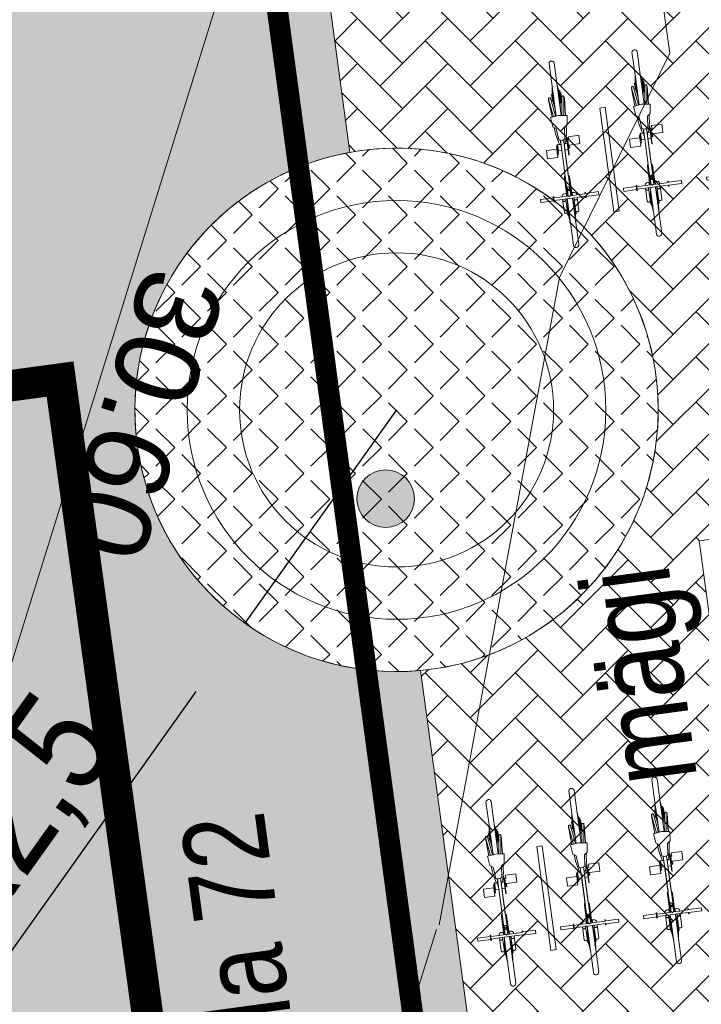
# Model space of a CAD drawing. Header units: metres. Extents: x 737835 to 905050, y 6570742 to 6590316.
# Tile 11 of 64: x 737980.5 to 737987.01, y 6590000.17 to 6590009.57. Entities that reach past the tile are written whole.
import ezdxf

# ---------------------------------------------------------------- set-up
doc = ezdxf.new("R2010")
doc.units = ezdxf.units.M
doc.header["$LTSCALE"] = 0.5
doc.linetypes.add('CENTER', pattern=[2, 1.25, -0.25, 0.25, -0.25])
doc.linetypes.add('DASHED2', pattern=[0.375, 0.25, -0.125])
for name, color, linetype, lineweight in [('00_salto_tingmärgid', 7, 'Continuous', 0), ('AS_kõrgused künkad', 5, 'Continuous', 0), ('AS_metall-leht ääris 0cm', 164, 'Continuous', 15), ('AS_mõõdud', 7, 'Continuous', 0), ('AS_sillutiskivi PK', 253, 'Continuous', 5), ('AS_teed', 7, 'Continuous', 13), ('AS_tekst', 7, 'Continuous', 0), ('AS_tänavavalgustid', 222, 'Continuous', 13), ('TM-vertikaal', 5, 'Continuous', 35), ('TM-vertikaal-181548', 5, 'Continuous', 35)]:
    doc.layers.add(name, color=color, linetype=linetype, lineweight=lineweight)
doc.layers.add('0_PJ_Hoonestusala', color=7, linetype='CENTER')
doc.layers.add('AS_jalgrattad', color=252, linetype='Continuous')
doc.layers.add('AS_telliskatend PK', color=7, linetype='Continuous', lineweight=5, true_color=0xe79440)
doc.styles.add('GENERATED_STYLE_1', font='ARIALN.TTF')
doc.styles.add('Style-Arial Narrow', font='ARIALN.TTF')
doc.styles.add('TM_TXT', font='swissl.ttf')
doc.dimstyles.new('ISO-25', dxfattribs={"dimtxt": 2.5, "dimasz": 2.5, "dimexe": 1.25, "dimexo": 0.625, "dimtad": 1, "dimdec": 1, "dimtxsty": 'Standard', "dimcen": 2.5, "dimadec": 0, "dimazin": 0, "dimtfac": 1, "dimtdec": 1, "dimtmove": 0, "dimatfit": 3, "dimfxl": 1, "dimarcsym": 0})

# ---------------------------------------------------------------- blocks, each defined once
blk = doc.blocks.new('jalgratas')
at = {"layer": 'AS_jalgrattad', "linetype": 'Continuous', "lineweight": 20, "ltscale": 100}
for p, q in [((737964.4956, 6590012.2614), (737964.545, 6590012.2681)), ((737964.5091, 6590012.2582), (737964.5328, 6590012.2614)), ((737964.528, 6590012.1186), (737964.5198, 6590012.1789)), ((737964.5623, 6590012.0434), (737964.5435, 6590012.1821)), ((737964.5475, 6590012.1524), (737964.7044, 6590012.1736)), ((737964.5496, 6590012.1375), (737964.7825, 6590012.169)), ((737964.5521, 6590012.1833), (737964.5546, 6590012.1834)), ((737964.5546, 6590012.1834), (737964.5571, 6590012.183)), ((737964.5571, 6590012.183), (737964.5595, 6590012.1822)), ((737964.5595, 6590012.1822), (737964.5618, 6590012.181)), ((737964.5618, 6590012.181), (737964.5638, 6590012.1794)), ((737964.5638, 6590012.1794), (737964.5655, 6590012.1775)), ((737964.5655, 6590012.1775), (737964.5669, 6590012.1753)), ((737964.5669, 6590012.1753), (737964.5679, 6590012.1729)), ((737964.5679, 6590012.1729), (737964.5684, 6590012.1703)), ((737964.5686, 6590012.1677), (737964.5683, 6590012.1651)), ((737964.5684, 6590012.1703), (737964.5686, 6590012.1677)), ((737964.6503, 6590012.1633), (737964.69, 6590012.1686)), ((737964.6742, 6590012.1697), (737964.6723, 6590012.1693)), ((737964.6876, 6590012.1663), (737964.6885, 6590012.1664)), ((737964.6876, 6590012.1663), (737964.6877, 6590012.1655)), ((737964.6885, 6590012.1664), (737964.7751, 6590012.168)), ((737964.7044, 6590012.1736), (737964.69, 6590012.1686)), ((737964.69, 6590012.1686), (737964.6903, 6590012.1664)), ((737964.6902, 6590012.1666), (737964.6923, 6590012.1669)), ((737964.6923, 6590012.1669), (737964.6921, 6590012.1665)), ((737964.6923, 6590012.1669), (737964.6929, 6590012.1668)), ((737964.6928, 6590012.167), (737964.6931, 6590012.167)), ((737964.6929, 6590012.1665), (737964.6928, 6590012.167)), ((737964.6931, 6590012.167), (737964.7825, 6590012.169)), ((737964.6931, 6590012.167), (737964.6931, 6590012.1665)), ((737964.6932, 6590012.167), (737964.6959, 6590012.1674)), ((737964.6945, 6590012.1671), (737964.6945, 6590012.1672)), ((737964.6959, 6590012.1674), (737964.7246, 6590012.1677)), ((737964.6959, 6590012.1674), (737964.6959, 6590012.1671)), ((737963.7602, 6590012.0863), (737963.7611, 6590012.0057)), ((737963.8746, 6590012.0614), (737963.8508, 6590012.0884)), ((737964.4592, 6590012.1152), (737963.9919, 6590012.052)), ((737964.4633, 6590012.0855), (737963.9959, 6590012.0223)), ((737964.0241, 6590012.0917), (737964.117, 6590012.1042)), ((737964.0245, 6590012.0887), (737964.0241, 6590012.0917)), ((737964.0245, 6590012.0887), (737964.0899, 6590012.0976)), ((737964.146, 6590012.1183), (737964.0394, 6590012.1038)), ((737964.0899, 6590012.0976), (737964.0895, 6590012.1005)), ((737964.097, 6590012.1116), (737964.0983, 6590012.1017)), ((737964.4426, 6590012.102), (737964.4424, 6590012.0999)), ((737964.4424, 6590012.0999), (737964.4425, 6590012.0978)), ((737964.4425, 6590012.0978), (737964.4429, 6590012.0958)), ((737964.4432, 6590012.104), (737964.4426, 6590012.102)), ((737964.4429, 6590012.0958), (737964.4437, 6590012.0938)), ((737964.4441, 6590012.1058), (737964.4432, 6590012.104)), ((737964.4437, 6590012.0938), (737964.4448, 6590012.0921)), ((737964.4454, 6590012.1075), (737964.4441, 6590012.1058)), ((737964.4448, 6590012.0921), (737964.4462, 6590012.0905)), ((737964.4468, 6590012.1089), (737964.4454, 6590012.1075)), ((737964.4462, 6590012.0905), (737964.4478, 6590012.0893)), ((737964.4485, 6590012.11), (737964.4468, 6590012.1089)), ((737964.4478, 6590012.0893), (737964.4496, 6590012.0883)), ((737964.4504, 6590012.1108), (737964.4485, 6590012.11)), ((737964.4496, 6590012.0883), (737964.4516, 6590012.0877)), ((737964.4524, 6590012.1113), (737964.4504, 6590012.1108)), ((737964.4516, 6590012.0877), (737964.4536, 6590012.0874)), ((737964.5276, 6590012.1214), (737964.4524, 6590012.1113)), ((737964.4544, 6590012.1113), (737964.4524, 6590012.1113)), ((737964.4536, 6590012.0874), (737964.4556, 6590012.0875)), ((737964.4564, 6590012.1111), (737964.4544, 6590012.1113)), ((737964.5308, 6590012.0976), (737964.4556, 6590012.0875)), ((737964.4556, 6590012.0875), (737964.4576, 6590012.0879)), ((737964.4583, 6590012.1104), (737964.4564, 6590012.1111)), ((737964.4585, 6590012.1143), (737964.4574, 6590012.1119)), ((737964.4576, 6590012.0879), (737964.4594, 6590012.0887)), ((737964.4583, 6590012.1121), (737964.4595, 6590012.112)), ((737964.4601, 6590012.1095), (737964.4583, 6590012.1104)), ((737964.4608, 6590012.1173), (737964.4585, 6590012.1143)), ((737964.4594, 6590012.0887), (737964.4611, 6590012.0898)), ((737964.4595, 6590012.112), (737964.4608, 6590012.1117)), ((737964.4617, 6590012.1082), (737964.4601, 6590012.1095)), ((737964.4606, 6590012.0882), (737964.4623, 6590012.0862)), ((737964.4635, 6590012.1199), (737964.4608, 6590012.1173)), ((737964.4608, 6590012.1117), (737964.462, 6590012.1109)), ((737964.4611, 6590012.0898), (737964.4626, 6590012.0913)), ((737964.4627, 6590012.0886), (737964.4615, 6590012.0883)), ((737964.4631, 6590012.1067), (737964.4617, 6590012.1082)), ((737964.462, 6590012.1109), (737964.4632, 6590012.1099)), ((737964.4623, 6590012.0862), (737964.4653, 6590012.0839)), ((737964.4626, 6590012.0913), (737964.4638, 6590012.0929)), ((737964.4638, 6590012.0893), (737964.4627, 6590012.0886)), ((737964.4642, 6590012.1049), (737964.4631, 6590012.1067)), ((737964.4632, 6590012.1099), (737964.4643, 6590012.1085)), ((737964.4666, 6590012.1219), (737964.4635, 6590012.1199)), ((737964.4638, 6590012.0929), (737964.4647, 6590012.0948)), ((737964.4648, 6590012.0903), (737964.4638, 6590012.0893)), ((737964.465, 6590012.103), (737964.4642, 6590012.1049)), ((737964.4643, 6590012.1085), (737964.4652, 6590012.1069)), ((737964.4647, 6590012.0948), (737964.4653, 6590012.0968)), ((737964.4657, 6590012.0917), (737964.4648, 6590012.0903)), ((737964.4655, 6590012.1009), (737964.465, 6590012.103)), ((737964.4652, 6590012.1069), (737964.466, 6590012.1051)), ((737964.4653, 6590012.0968), (737964.4656, 6590012.0988)), ((737964.4653, 6590012.0839), (737964.4686, 6590012.0821)), ((737964.4656, 6590012.0988), (737964.4655, 6590012.1009)), ((737964.4663, 6590012.0933), (737964.4657, 6590012.0917)), ((737964.466, 6590012.1051), (737964.4666, 6590012.1032)), ((737964.4668, 6590012.095), (737964.4663, 6590012.0933)), ((737964.47, 6590012.1234), (737964.4666, 6590012.1219)), ((737964.4666, 6590012.1032), (737964.467, 6590012.1011)), ((737964.4671, 6590012.097), (737964.4668, 6590012.095)), ((737964.467, 6590012.1011), (737964.4671, 6590012.099)), ((737964.4671, 6590012.099), (737964.4671, 6590012.097)), ((737964.4686, 6590012.0821), (737964.4721, 6590012.081)), ((737964.4736, 6590012.1242), (737964.47, 6590012.1234)), ((737964.4721, 6590012.081), (737964.4758, 6590012.0805)), ((737964.4773, 6590012.1244), (737964.4736, 6590012.1242)), ((737964.4744, 6590012.1243), (737964.4736, 6590012.1242)), ((737964.4781, 6590012.1245), (737964.4744, 6590012.1243)), ((737964.4758, 6590012.0805), (737964.4795, 6590012.0806)), ((737964.4773, 6590012.1067), (737964.4772, 6590012.1046)), ((737964.4772, 6590012.1046), (737964.4774, 6590012.1025)), ((737964.481, 6590012.1239), (737964.4773, 6590012.1244)), ((737964.4775, 6590012.1086), (737964.4773, 6590012.1067)), ((737964.4774, 6590012.1025), (737964.4778, 6590012.1005)), ((737964.478, 6590012.1104), (737964.4775, 6590012.1086)), ((737964.4778, 6590012.1005), (737964.4784, 6590012.0985)), ((737964.4786, 6590012.112), (737964.478, 6590012.1104)), ((737964.4818, 6590012.124), (737964.4781, 6590012.1245)), ((737964.4784, 6590012.0985), (737964.4791, 6590012.0967)), ((737964.4794, 6590012.1133), (737964.4786, 6590012.112)), ((737964.4791, 6590012.0967), (737964.48, 6590012.0951)), ((737964.4804, 6590012.1143), (737964.4794, 6590012.1133)), ((737964.4795, 6590012.0806), (737964.4831, 6590012.0814)), ((737964.4803, 6590012.0807), (737964.4795, 6590012.0806)), ((737964.48, 6590012.0951), (737964.4811, 6590012.0938)), ((737964.4803, 6590012.0807), (737964.4839, 6590012.0815)), ((737964.4815, 6590012.115), (737964.4804, 6590012.1143)), ((737964.4845, 6590012.1227), (737964.481, 6590012.1239)), ((737964.4811, 6590012.0938), (737964.4822, 6590012.0927)), ((737964.4826, 6590012.1153), (737964.4815, 6590012.115)), ((737964.4853, 6590012.1228), (737964.4818, 6590012.124)), ((737964.4822, 6590012.0927), (737964.4834, 6590012.092)), ((737964.4831, 6590012.0814), (737964.4865, 6590012.0829)), ((737964.4834, 6590012.092), (737964.4846, 6590012.0916)), ((737964.4839, 6590012.0815), (737964.4873, 6590012.083)), ((737964.4878, 6590012.1209), (737964.4845, 6590012.1227)), ((737964.4846, 6590012.0916), (737964.4858, 6590012.0916)), ((737964.4886, 6590012.1211), (737964.4853, 6590012.1228)), ((737964.4865, 6590012.0829), (737964.4896, 6590012.085)), ((737964.5057, 6590012.1245), (737964.4869, 6590012.122)), ((737964.4873, 6590012.083), (737964.4904, 6590012.0851)), ((737964.4908, 6590012.1186), (737964.4878, 6590012.1209)), ((737964.4916, 6590012.1187), (737964.4886, 6590012.1211)), ((737964.4896, 6590012.085), (737964.4923, 6590012.0875)), ((737964.4904, 6590012.0851), (737964.4931, 6590012.0877)), ((737964.4925, 6590012.1167), (737964.4908, 6590012.1186)), ((737964.4933, 6590012.1168), (737964.4916, 6590012.1187)), ((737964.5105, 6590012.0888), (737964.4917, 6590012.0863)), ((737964.4923, 6590012.0875), (737964.4946, 6590012.0906)), ((737964.4931, 6590012.0877), (737964.4953, 6590012.0907)), ((737964.495, 6590012.1241), (737964.4937, 6590012.1229)), ((737964.4946, 6590012.0906), (737964.4957, 6590012.0929)), ((737964.4981, 6590012.1262), (737964.495, 6590012.1241)), ((737964.4953, 6590012.0907), (737964.4965, 6590012.093)), ((737964.4977, 6590012.1356), (737964.5252, 6590012.1393)), ((737964.499, 6590012.1266), (737964.4977, 6590012.1356)), ((737964.5015, 6590012.1277), (737964.4981, 6590012.1262)), ((737964.4985, 6590012.0872), (737964.5001, 6590012.0864)), ((737964.5001, 6590012.0864), (737964.5037, 6590012.0852)), ((737964.5052, 6590012.1285), (737964.5015, 6590012.1277)), ((737964.5037, 6590012.0852), (737964.5073, 6590012.0847)), ((737964.5058, 6590012.0761), (737964.5046, 6590012.0851)), ((737964.5089, 6590012.1286), (737964.5052, 6590012.1285)), ((737964.5059, 6590012.1286), (737964.5052, 6590012.1285)), ((737964.5087, 6590012.1247), (737964.5057, 6590012.1245)), ((737964.5058, 6590012.0761), (737964.5332, 6590012.0798)), ((737964.5096, 6590012.1288), (737964.5059, 6590012.1286)), ((737964.5073, 6590012.0847), (737964.511, 6590012.0849)), ((737964.5117, 6590012.1242), (737964.5087, 6590012.1247)), ((737964.5125, 6590012.1281), (737964.5089, 6590012.1286)), ((737964.5133, 6590012.1282), (737964.5096, 6590012.1288)), ((737964.5105, 6590012.0888), (737964.5135, 6590012.0895)), ((737964.511, 6590012.0849), (737964.5147, 6590012.0857)), ((737964.5118, 6590012.085), (737964.511, 6590012.0849)), ((737964.5146, 6590012.1233), (737964.5117, 6590012.1242)), ((737964.5118, 6590012.085), (737964.5154, 6590012.0858)), ((737964.5161, 6590012.127), (737964.5125, 6590012.1281)), ((737964.5168, 6590012.1271), (737964.5133, 6590012.1282)), ((737964.5135, 6590012.0895), (737964.5163, 6590012.0907)), ((737964.5173, 6590012.1218), (737964.5146, 6590012.1233)), ((737964.5147, 6590012.0857), (737964.5181, 6590012.0872)), ((737964.5154, 6590012.0858), (737964.5188, 6590012.0873)), ((737964.5194, 6590012.1252), (737964.5161, 6590012.127)), ((737964.5163, 6590012.0907), (737964.5188, 6590012.0924)), ((737964.5201, 6590012.1253), (737964.5168, 6590012.1271)), ((737964.5193, 6590012.1203), (737964.5173, 6590012.1218)), ((737964.5181, 6590012.0872), (737964.5212, 6590012.0892)), ((737964.5188, 6590012.0924), (737964.521, 6590012.0945)), ((737964.5188, 6590012.0873), (737964.522, 6590012.0893)), ((737964.5223, 6590012.1229), (737964.5194, 6590012.1252)), ((737964.5231, 6590012.123), (737964.5201, 6590012.1253)), ((737964.521, 6590012.0945), (737964.5225, 6590012.0965)), ((737964.5212, 6590012.0892), (737964.5239, 6590012.0918)), ((737964.522, 6590012.0893), (737964.5247, 6590012.0919)), ((737964.5241, 6590012.121), (737964.5223, 6590012.1229)), ((737964.5248, 6590012.1211), (737964.5231, 6590012.123)), ((737964.5239, 6590012.0918), (737964.5261, 6590012.0949)), ((737964.5247, 6590012.0919), (737964.5269, 6590012.095)), ((737964.5261, 6590012.0949), (737964.5273, 6590012.0972)), ((737964.5269, 6590012.095), (737964.528, 6590012.0973)), ((737964.5285, 6590012.1172), (737964.528, 6590012.1186)), ((737964.5295, 6590012.1156), (737964.5285, 6590012.1172)), ((737964.5308, 6590012.1139), (737964.5295, 6590012.1156)), ((737964.5304, 6590012.1004), (737964.5306, 6590012.1019)), ((737964.5386, 6590012.0402), (737964.5304, 6590012.1004)), ((737964.5306, 6590012.1019), (737964.5311, 6590012.1037)), ((737964.5324, 6590012.1121), (737964.5308, 6590012.1139)), ((737964.5311, 6590012.1037), (737964.5319, 6590012.1058)), ((737964.5319, 6590012.1058), (737964.5329, 6590012.1079)), ((737964.5342, 6590012.1102), (737964.5324, 6590012.1121)), ((737964.5329, 6590012.1079), (737964.5342, 6590012.1102)), ((737964.5585, 6590012.1541), (737964.5561, 6590012.1535)), ((737964.5563, 6590012.088), (737964.7891, 6590012.1195)), ((737964.5583, 6590012.0731), (737964.7152, 6590012.0943)), ((737964.5609, 6590012.1551), (737964.5585, 6590012.1541)), ((737964.563, 6590012.1565), (737964.5609, 6590012.1551)), ((737964.6172, 6590012.1532), (737964.5611, 6590012.1391)), ((737964.5648, 6590012.1583), (737964.563, 6590012.1565)), ((737964.5664, 6590012.1603), (737964.5648, 6590012.1583)), ((737964.6449, 6590012.1605), (737964.5662, 6590012.1398)), ((737964.5675, 6590012.1627), (737964.5664, 6590012.1603)), ((737964.5668, 6590012.0743), (737964.5693, 6590012.0744)), ((737964.5683, 6590012.1651), (737964.5675, 6590012.1627)), ((737964.6561, 6590012.0914), (737964.5678, 6590012.0895)), ((737964.5693, 6590012.0744), (737964.5718, 6590012.074)), ((737964.5718, 6590012.074), (737964.5743, 6590012.0732)), ((737964.6604, 6590012.092), (737964.5721, 6590012.0901)), ((737964.5743, 6590012.0732), (737964.5765, 6590012.072)), ((737964.5765, 6590012.072), (737964.5785, 6590012.0704)), ((737964.6452, 6590012.1605), (737964.5841, 6590012.1422)), ((737964.6665, 6590012.0928), (737964.5887, 6590012.0924)), ((737964.6245, 6590012.151), (737964.6042, 6590012.1449)), ((737964.6144, 6590012.1468), (737964.6107, 6590012.1458)), ((737964.6485, 6590012.161), (737964.6126, 6590012.146)), ((737964.6261, 6590012.0957), (737964.6126, 6590012.0956)), ((737964.624, 6590012.0957), (737964.6155, 6590012.096)), ((737964.6741, 6590012.0938), (737964.616, 6590012.0961)), ((737964.6506, 6590012.1583), (737964.6254, 6590012.1478)), ((737964.6502, 6590012.1544), (737964.6342, 6590012.149)), ((737964.6704, 6590012.0972), (737964.6345, 6590012.0985)), ((737964.6351, 6590012.1642), (737964.6503, 6590012.1633)), ((737964.643, 6590012.0982), (737964.6384, 6590012.0991)), ((737964.6541, 6590012.0911), (737964.6389, 6590012.091)), ((737964.6512, 6590012.157), (737964.6404, 6590012.154)), ((737964.6449, 6590012.1605), (737964.648, 6590012.1609)), ((737964.6603, 6590012.0899), (737964.6458, 6590012.0849)), ((737964.6476, 6590012.1606), (737964.6476, 6590012.1609)), ((737964.648, 6590012.1608), (737964.648, 6590012.1609)), ((737964.6545, 6590012.1618), (737964.6481, 6590012.1508)), ((737964.6485, 6590012.161), (737964.6516, 6590012.1614)), ((737964.651, 6590012.158), (737964.6485, 6590012.1574)), ((737964.6503, 6590012.1633), (737964.6506, 6590012.1613)), ((737964.6506, 6590012.1583), (737964.6516, 6590012.1614)), ((737964.6509, 6590012.1591), (737964.6513, 6590012.1563)), ((737964.6825, 6590012.095), (737964.6509, 6590012.1008)), ((737964.6566, 6590012.1591), (737964.6522, 6590012.1514)), ((737964.6541, 6590012.0911), (737964.6578, 6590012.0916)), ((737964.6541, 6590012.0911), (737964.6541, 6590012.0913)), ((737964.6545, 6590012.1618), (737964.6579, 6590012.1623)), ((737964.6558, 6590012.0914), (737964.6558, 6590012.0913)), ((737964.6561, 6590012.0914), (737964.6562, 6590012.0919)), ((737964.6566, 6590012.1591), (737964.6579, 6590012.1623)), ((737964.6567, 6590012.0919), (737964.6567, 6590012.0915)), ((737964.6576, 6590012.0919), (737964.6578, 6590012.0916)), ((737964.6592, 6590012.0918), (737964.6585, 6590012.0919)), ((737964.659, 6590012.0993), (737964.6592, 6590012.0976)), ((737964.6592, 6590012.0918), (737964.66, 6590012.0919)), ((737964.6592, 6590012.0918), (737964.6592, 6590012.0919)), ((737964.66, 6590012.092), (737964.6603, 6590012.0899)), ((737964.6603, 6590012.0899), (737964.6999, 6590012.0953)), ((737964.6604, 6590012.092), (737964.661, 6590012.0921)), ((737964.661, 6590012.0921), (737964.6609, 6590012.0928)), ((737964.6838, 6590012.0981), (737964.6617, 6590012.1022)), ((737964.6624, 6590012.1629), (737964.6657, 6590012.1633)), ((737964.6624, 6590012.1629), (737964.6644, 6590012.1601)), ((737964.6644, 6590012.1601), (737964.6813, 6590012.1553)), ((737964.6657, 6590012.1633), (737964.6899, 6590012.1565)), ((737964.6665, 6590012.0928), (737964.6682, 6590012.093)), ((737964.6682, 6590012.093), (737964.6678, 6590012.0941)), ((737964.6712, 6590012.1641), (737964.6741, 6590012.1644)), ((737964.6712, 6590012.1641), (737964.6728, 6590012.1613)), ((737964.673, 6590012.1613), (737964.7093, 6590012.1591)), ((737964.6741, 6590012.1644), (737964.7261, 6590012.1614)), ((737964.6741, 6590012.0938), (737964.6768, 6590012.0942)), ((737964.6768, 6590012.0942), (737964.6757, 6590012.0962)), ((737964.68, 6590012.1652), (737964.682, 6590012.1655)), ((737964.68, 6590012.1652), (737964.6805, 6590012.1641)), ((737964.682, 6590012.1655), (737964.7557, 6590012.1654)), ((737964.6825, 6590012.095), (737964.6857, 6590012.0954)), ((737964.683, 6590012.09), (737964.685, 6590012.09)), ((737964.6857, 6590012.0954), (737964.6838, 6590012.0981)), ((737964.6905, 6590012.096), (737964.6891, 6590012.1059)), ((737964.6905, 6590012.096), (737964.6939, 6590012.0965)), ((737964.6911, 6590012.1602), (737964.6916, 6590012.1567)), ((737964.6925, 6590012.1601), (737964.6954, 6590012.1572)), ((737964.6939, 6590012.0965), (737964.6926, 6590012.1064)), ((737964.6983, 6590012.1001), (737964.6972, 6590012.0969)), ((737964.6972, 6590012.0969), (737964.7004, 6590012.0974)), ((737964.6983, 6590012.1001), (737964.7186, 6590012.1099)), ((737964.6983, 6590012.1072), (737964.6992, 6590012.1005)), ((737964.6986, 6590012.1046), (737964.706, 6590012.1082)), ((737964.6989, 6590012.103), (737964.7143, 6590012.1079)), ((737964.6991, 6590012.1012), (737964.7025, 6590012.1021)), ((737964.6996, 6590012.0973), (737964.6999, 6590012.0953)), ((737964.6999, 6590012.0953), (737964.7152, 6590012.0943)), ((737964.7004, 6590012.0974), (737964.7293, 6590012.1114)), ((737964.7011, 6590012.0977), (737964.7019, 6590012.0979)), ((737964.7018, 6590012.0976), (737964.7055, 6590012.0981)), ((737964.702, 6590012.0981), (737964.7018, 6590012.0976)), ((737964.7045, 6590012.0979), (737964.7599, 6590012.1155)), ((737964.7055, 6590012.0981), (737964.7807, 6590012.1183)), ((737964.7098, 6590012.1623), (737964.7328, 6590012.1623)), ((737964.7161, 6590012.105), (737964.7414, 6590012.113)), ((737964.7199, 6590012.1068), (737964.7333, 6590012.1104)), ((737964.7202, 6590012.102), (737964.7891, 6590012.1195)), ((737964.729, 6590012.1623), (737964.731, 6590012.1621)), ((737964.7313, 6590012.1099), (737964.7409, 6590012.1129)), ((737963.4747, 6590011.9922), (737963.7608, 6590012.0309)), ((737963.5504, 6590012.0115), (737963.4747, 6590011.9922)), ((737963.4813, 6590011.9426), (737963.7675, 6590011.9813)), ((737963.5574, 6590012.0134), (737963.4864, 6590011.9937)), ((737963.5115, 6590011.9975), (737963.5092, 6590011.9968)), ((737963.5592, 6590012.0137), (737963.5099, 6590011.9969)), ((737963.5547, 6590012.0087), (737963.5266, 6590011.9992)), ((737963.5468, 6590012.004), (737963.5344, 6590012.0002)), ((737963.564, 6590012.0143), (737963.5424, 6590012.0013)), ((737963.553, 6590012.0077), (737963.5473, 6590012.0062)), ((737963.5478, 6590012.0172), (737963.6172, 6590012.0266)), ((737963.5478, 6590012.0172), (737963.5631, 6590012.0162)), ((737963.5661, 6590012.0116), (737963.551, 6590012.0025)), ((737963.5641, 6590012.0088), (737963.5559, 6590012.0054)), ((737963.562, 6590012.0141), (737963.5574, 6590012.0134)), ((737963.564, 6590012.0091), (737963.56, 6590012.0079)), ((737963.5645, 6590012.0054), (737963.5606, 6590012.0038)), ((737963.5618, 6590012.013), (737963.562, 6590012.0141)), ((737963.5626, 6590012.0141), (737963.562, 6590012.014)), ((737963.5629, 6590012.0142), (737963.5626, 6590012.0141)), ((737963.5628, 6590012.0136), (737963.5626, 6590012.0141)), ((737963.5629, 6590012.0142), (737963.563, 6590012.0137)), ((737963.5631, 6590012.0162), (737963.6027, 6590012.0216)), ((737963.5631, 6590012.0162), (737963.5634, 6590012.014)), ((737963.5639, 6590012.0103), (737963.5647, 6590012.0043)), ((737963.5673, 6590012.0148), (737963.564, 6590012.0143)), ((737963.5661, 6590012.0116), (737963.5673, 6590012.0148)), ((737963.5744, 6590012.0157), (737963.571, 6590012.0153)), ((737963.571, 6590012.0153), (737963.5731, 6590012.0125)), ((737963.5731, 6590012.0125), (737963.5794, 6590012.0063)), ((737963.5744, 6590012.0157), (737963.5834, 6590012.0069)), ((737963.5826, 6590012.0168), (737963.5795, 6590012.0164)), ((737963.5795, 6590012.0164), (737963.5813, 6590012.0137)), ((737963.5813, 6590012.0137), (737963.6084, 6590012.0102)), ((737963.7607, 6590012.0368), (737963.5826, 6590012.0368)), ((737963.5826, 6590012.0168), (737963.6213, 6590012.012)), ((737963.7605, 6590012.0567), (737963.584, 6590012.0567)), ((737963.5909, 6590012.018), (737963.5884, 6590012.0176)), ((737963.5884, 6590012.0176), (737963.5892, 6590012.016)), ((737963.5909, 6590012.018), (737963.6547, 6590012.0165)), ((737963.5982, 6590012.0189), (737963.5967, 6590012.0188)), ((737963.5967, 6590012.0188), (737963.597, 6590012.0178)), ((737963.5982, 6590012.0189), (737963.6796, 6590012.0199)), ((737963.6008, 6590012.0146), (737963.6346, 6590012.0138)), ((737963.6172, 6590012.0266), (737963.6027, 6590012.0216)), ((737963.6027, 6590012.0216), (737963.6031, 6590012.019)), ((737963.603, 6590012.0193), (737963.6034, 6590012.0192)), ((737963.6037, 6590012.0197), (737963.6034, 6590012.0197)), ((737963.6034, 6590012.0197), (737963.6035, 6590012.019)), ((737963.6037, 6590012.0197), (737963.693, 6590012.0217)), ((737963.6037, 6590012.0145), (737963.6037, 6590012.0142)), ((737963.6042, 6590012.0108), (737963.6043, 6590012.0097)), ((737963.6089, 6590012.0204), (737963.6043, 6590012.0198)), ((737963.6043, 6590012.0197), (737963.6043, 6590012.0198)), ((737963.6068, 6590012.0198), (737963.6067, 6590012.0201)), ((737963.6076, 6590012.0202), (737963.6943, 6590012.0219)), ((737963.6076, 6590012.0202), (737963.6076, 6590012.0198)), ((737963.6079, 6590012.0144), (737963.6125, 6590012.0131)), ((737963.6089, 6590012.0204), (737963.6089, 6590012.0202)), ((737963.6089, 6590012.0204), (737963.6162, 6590012.0204)), ((737963.6217, 6590012.0141), (737963.6266, 6590012.0127)), ((737963.7611, 6590012.0057), (737963.7817, 6590011.9277)), ((737963.8695, 6590011.9497), (737963.8853, 6590011.9821)), ((737963.985, 6590012.0662), (737963.8746, 6590012.0614)), ((737963.8853, 6590011.9821), (737963.993, 6590012.0068)), ((737963.9989, 6590012.0378), (737963.985, 6590012.0662)), ((737963.9876, 6590011.9889), (737964.1521, 6590012.0111)), ((737963.988, 6590011.9859), (737963.9876, 6590011.9889)), ((737963.988, 6590011.9859), (737964.1525, 6590012.0081)), ((737964.0511, 6590012.062), (737963.991, 6590012.0539)), ((737963.993, 6590012.0068), (737963.9989, 6590012.0378)), ((737964.0556, 6590012.0283), (737963.9956, 6590012.0202)), ((737964.087, 6590011.9942), (737964.0107, 6590011.9839)), ((737964.0301, 6590012.0705), (737964.03, 6590012.0707)), ((737964.0306, 6590012.0692), (737964.0301, 6590012.0705)), ((737964.0306, 6590012.0691), (737964.0306, 6590012.0692)), ((737964.031, 6590012.0682), (737964.0307, 6590012.0691)), ((737964.0315, 6590012.0669), (737964.031, 6590012.0682)), ((737964.032, 6590012.0654), (737964.0315, 6590012.0669)), ((737964.0324, 6590012.0637), (737964.032, 6590012.0654)), ((737964.0328, 6590012.062), (737964.0324, 6590012.0637)), ((737964.0331, 6590012.0602), (737964.0328, 6590012.062)), ((737964.0332, 6590012.0596), (737964.0331, 6590012.0602)), ((737964.0376, 6590012.0144), (737964.0377, 6590012.0151)), ((737964.0378, 6590012.0254), (737964.0377, 6590012.0259)), ((737964.0377, 6590012.0151), (737964.0378, 6590012.0161)), ((737964.038, 6590012.0235), (737964.0378, 6590012.0254)), ((737964.0378, 6590012.0162), (737964.0379, 6590012.0171)), ((737964.0379, 6590012.0171), (737964.038, 6590012.0185)), ((737964.0381, 6590012.0218), (737964.038, 6590012.0235)), ((737964.038, 6590012.0185), (737964.0381, 6590012.02)), ((737964.0381, 6590012.02), (737964.0381, 6590012.0218)), ((737964.0539, 6590012.0622), (737964.0511, 6590012.062)), ((737964.0558, 6590012.0619), (737964.0539, 6590012.0622)), ((737964.0556, 6590012.0283), (737964.0584, 6590012.029)), ((737964.0568, 6590012.0618), (737964.0564, 6590012.0618)), ((737964.0591, 6590012.0611), (737964.0568, 6590012.0618)), ((737964.0584, 6590012.029), (737964.0602, 6590012.0297)), ((737964.0607, 6590012.0299), (737964.0611, 6590012.0301)), ((737964.0611, 6590012.0301), (737964.0631, 6590012.0314)), ((737964.0684, 6590011.9917), (737964.0697, 6590011.9818)), ((737964.1525, 6590012.0081), (737964.1521, 6590012.0111)), ((737964.5785, 6590012.0704), (737964.5802, 6590012.0685)), ((737964.5802, 6590012.0685), (737964.5816, 6590012.0663)), ((737964.5823, 6590012.0536), (737964.5811, 6590012.0513)), ((737964.5816, 6590012.0663), (737964.5826, 6590012.0639)), ((737964.583, 6590012.0561), (737964.5823, 6590012.0536)), ((737964.5826, 6590012.0639), (737964.5832, 6590012.0613)), ((737964.5833, 6590012.0587), (737964.583, 6590012.0561)), ((737964.5832, 6590012.0613), (737964.5833, 6590012.0587)), ((737963.571, 6590011.9446), (737963.4813, 6590011.9426)), ((737963.5759, 6590011.9453), (737963.4916, 6590011.944)), ((737963.5674, 6590011.9442), (737963.5117, 6590011.9433)), ((737963.5829, 6590011.9463), (737963.5139, 6590011.947)), ((737963.6527, 6590011.9506), (737963.5337, 6590011.9346)), ((737963.5337, 6590011.9346), (737963.5341, 6590011.9316)), ((737963.6531, 6590011.9477), (737963.5341, 6590011.9316)), ((737963.565, 6590011.9496), (737963.5354, 6590011.9499)), ((737963.5455, 6590011.9498), (737963.5389, 6590011.9504)), ((737963.591, 6590011.9474), (737963.5455, 6590011.9513)), ((737963.6336, 6590011.942), (737963.5544, 6590011.9313)), ((737963.573, 6590011.9429), (737963.5585, 6590011.9379)), ((737963.5922, 6590011.9505), (737963.5603, 6590011.9533)), ((737963.567, 6590011.9527), (737963.5646, 6590011.9539)), ((737963.5669, 6590011.9441), (737963.5647, 6590011.9441)), ((737963.5669, 6590011.9441), (737963.5692, 6590011.9444)), ((737963.5669, 6590011.9441), (737963.567, 6590011.9442)), ((737963.5674, 6590011.9442), (737963.5675, 6590011.9446)), ((737963.5686, 6590011.9446), (737963.5686, 6590011.9443)), ((737963.5691, 6590011.9446), (737963.5692, 6590011.9444)), ((737963.5695, 6590011.9444), (737963.5691, 6590011.9445)), ((737963.5695, 6590011.9444), (737963.5725, 6590011.9449)), ((737963.5695, 6590011.9444), (737963.5696, 6590011.9446)), ((737963.571, 6590011.9446), (737963.571, 6590011.9452)), ((737963.5714, 6590011.9548), (737963.5717, 6590011.9523)), ((737963.5723, 6590011.9453), (737963.5725, 6590011.9449)), ((737963.5727, 6590011.9453), (737963.573, 6590011.9429)), ((737963.573, 6590011.9429), (737963.6126, 6590011.9483)), ((737963.5759, 6590011.9453), (737963.5771, 6590011.9455)), ((737963.5771, 6590011.9455), (737963.5769, 6590011.9463)), ((737963.5993, 6590011.9485), (737963.5826, 6590011.9563)), ((737963.5829, 6590011.9463), (737963.5851, 6590011.9466)), ((737963.5851, 6590011.9466), (737963.5845, 6590011.9479)), ((737963.6006, 6590011.9517), (737963.5889, 6590011.9572)), ((737963.591, 6590011.9474), (737963.594, 6590011.9478)), ((737963.594, 6590011.9478), (737963.5922, 6590011.9505)), ((737963.769, 6590011.9756), (737963.5973, 6590011.9282)), ((737963.5993, 6590011.9485), (737963.6027, 6590011.9489)), ((737963.6027, 6590011.9489), (737963.6006, 6590011.9517)), ((737963.7741, 6590011.9563), (737963.6039, 6590011.9094)), ((737963.608, 6590011.9527), (737963.6068, 6590011.9495)), ((737963.6068, 6590011.9495), (737963.6102, 6590011.9499)), ((737963.608, 6590011.9527), (737963.6178, 6590011.9611)), ((737963.6102, 6590011.9499), (737963.6242, 6590011.9619)), ((737963.611, 6590011.9601), (737963.6116, 6590011.9557)), ((737963.6114, 6590011.9577), (737963.6158, 6590011.9593)), ((737963.6122, 6590011.9517), (737963.6126, 6590011.9483)), ((737963.6123, 6590011.9506), (737963.6127, 6590011.9507)), ((737963.6132, 6590011.9526), (737963.6126, 6590011.9503)), ((737963.6126, 6590011.9503), (737963.6155, 6590011.9507)), ((737963.6126, 6590011.9483), (737963.6279, 6590011.9473)), ((737963.6148, 6590011.9539), (737963.6435, 6590011.9645)), ((737963.6155, 6590011.9507), (737963.6583, 6590011.9665)), ((737963.6157, 6590011.9547), (737963.6197, 6590011.9557)), ((737963.6159, 6590011.9507), (737963.6181, 6590011.951)), ((737963.6159, 6590011.9508), (737963.6159, 6590011.9507)), ((737963.6181, 6590011.951), (737963.6844, 6590011.9701)), ((737963.6181, 6590011.9567), (737963.6372, 6590011.9622)), ((737963.6185, 6590011.9568), (737963.6369, 6590011.9636)), ((737963.6203, 6590011.9516), (737963.6993, 6590011.9721)), ((737963.6336, 6590011.942), (737963.6341, 6590011.939)), ((737963.6501, 6590011.9635), (737963.6629, 6590011.9672)), ((737963.6509, 6590011.9638), (737963.6532, 6590011.9644)), ((737963.6527, 6590011.9506), (737963.6531, 6590011.9477)), ((737963.6716, 6590011.9649), (737963.7011, 6590011.9723))]:
    blk.add_line(p, q, dxfattribs=at)
at = {"layer": 'AS_jalgrattad', "linetype": 'Continuous', "lineweight": 20, "ltscale": 100, "flags": 128}
blk.add_lwpolyline([(737964.7804, 6590012.1687), (737964.6959, 6590012.1674), (737964.6903, 6590012.1664), (737964.69, 6590012.1686), (737964.7044, 6590012.1736), (737964.6732, 6590012.1695), (737964.6759, 6590012.1707), (737964.6775, 6590012.172), (737964.6788, 6590012.1737), (737964.6799, 6590012.1757), (737964.6807, 6590012.178), (737964.6812, 6590012.1804), (737964.6814, 6590012.183), (737964.6812, 6590012.1856), (737964.6807, 6590012.1881), (737964.6787, 6590012.1928), (737964.6773, 6590012.1948), (737964.6758, 6590012.1965), (737964.6731, 6590012.1982), (737964.6702, 6590012.199), (737964.6683, 6590012.199), (737964.5435, 6590012.1821), (737964.5328, 6590012.2614), (737964.5456, 6590012.2631), (737964.545, 6590012.2681), (737964.5351, 6590012.2667), (737964.5183, 6590012.3906), (737964.4887, 6590012.3866), (737964.5055, 6590012.2627), (737964.4956, 6590012.2614), (737964.4963, 6590012.2565), (737964.5091, 6590012.2582), (737964.5198, 6590012.1789), (737964.5136, 6590012.1781), (737964.5088, 6590012.1765), (737964.5042, 6590012.1734), (737964.5006, 6590012.1688), (737964.4986, 6590012.1641), (737964.4974, 6590012.1588), (737964.4968, 6590012.1506), (737964.4972, 6590012.1408), (737964.4984, 6590012.1306), (737964.3494, 6590012.1104), (737964.3452, 6590012.1094, 0.188008), (737964.3313, 6590012.0979), (737964.0912, 6590012.0654), (737964.0869, 6590012.0972), (737964.0899, 6590012.0976), (737964.0895, 6590012.1005), (737964.117, 6590012.1042), (737964.1156, 6590012.1142), (737964.146, 6590012.1183), (737964.1326, 6590012.2174), (737964.0533, 6590012.2066), (737964.0667, 6590012.1075), (737964.0394, 6590012.1038), (737964.0407, 6590012.0939), (737964.0241, 6590012.0917), (737964.0245, 6590012.0887), (737964.0275, 6590012.0891), (737964.03, 6590012.0707), (737964.0039, 6590012.074), (737963.9335, 6590012.0799), (737963.8906, 6590012.0794), (737963.8605, 6590012.0774), (737963.8508, 6590012.0884), (737963.7602, 6590012.0863), (737963.7604, 6590012.071), (737963.5912, 6590012.06), (737963.5914, 6590012.0567), (737963.5826, 6590012.0567), (737963.5798, 6590012.0558), (737963.5774, 6590012.0538), (737963.5758, 6590012.051), (737963.5751, 6590012.0479), (737963.5752, 6590012.0447), (737963.5762, 6590012.0416), (737963.5785, 6590012.0386), (737963.5812, 6590012.0371), (737963.5826, 6590012.0368), (737963.7607, 6590012.0368), (737963.7608, 6590012.0309), (737963.693, 6590012.0217), (737963.6089, 6590012.0204), (737963.6034, 6590012.0197), (737963.6034, 6590012.0192), (737963.603, 6590012.0193), (737963.6027, 6590012.0216), (737963.6172, 6590012.0266), (737963.5478, 6590012.0172), (737963.5631, 6590012.0162), (737963.5634, 6590012.014), (737963.563, 6590012.0137), (737963.5629, 6590012.0142), (737963.5574, 6590012.0134), (737963.4747, 6590011.9922), (737963.2579, 6590011.9624, 0.8358), (737963.2649, 6590011.9137), (737963.4839, 6590011.9429), (737963.5669, 6590011.9441), (737963.5725, 6590011.9449), (737963.5723, 6590011.9453), (737963.5727, 6590011.9453), (737963.573, 6590011.9429), (737963.5585, 6590011.9379), (737963.5337, 6590011.9346), (737963.5341, 6590011.9316), (737963.554, 6590011.9343), (737963.5548, 6590011.9283), (737963.6341, 6590011.939), (737963.6342, 6590011.9384), (737963.5973, 6590011.9282), (737963.5957, 6590011.9273), (737963.5943, 6590011.926), (737963.5934, 6590011.9248), (737963.5928, 6590011.9233), (737963.5924, 6590011.9217), (737963.5922, 6590011.9201), (737963.5923, 6590011.9183), (737963.5926, 6590011.9166), (737963.5932, 6590011.915), (737963.594, 6590011.9135), (737963.5944, 6590011.9128), (737963.5962, 6590011.911), (737963.5975, 6590011.9101), (737963.5991, 6590011.9093), (737963.6008, 6590011.909), (737963.6025, 6590011.909), (737963.6111, 6590011.9114), (737963.6118, 6590011.9081), (737963.7778, 6590011.9425), (737963.7817, 6590011.9277), (737963.8695, 6590011.9497), (737963.876, 6590011.9629), (737963.9055, 6590011.969), (737963.947, 6590011.9799), (737964.0134, 6590012.0043), (737964.0376, 6590012.0144), (737964.0401, 6590011.996), (737963.9876, 6590011.9889), (737963.988, 6590011.9859), (737964.0101, 6590011.9889), (737964.0121, 6590011.974), (737963.9817, 6590011.9699), (737963.9951, 6590011.8708), (737964.0744, 6590011.8815), (737964.061, 6590011.9806), (737964.0883, 6590011.9843), (737964.0863, 6590011.9992), (737964.1525, 6590012.0081), (737964.1521, 6590012.0111), (737964.0995, 6590012.004), (737964.0953, 6590012.0357), (737964.3353, 6590012.0682, 0.222487), (737964.3543, 6590012.0608), (737964.5051, 6590012.0811), (737964.5066, 6590012.0709), (737964.5089, 6590012.061), (737964.5127, 6590012.0515), (737964.5158, 6590012.0466), (737964.5201, 6590012.0426), (737964.5255, 6590012.0399), (737964.5324, 6590012.0393), (737964.5386, 6590012.0402), (737964.5493, 6590011.9609), (737964.5365, 6590011.9592), (737964.5371, 6590011.9542), (737964.547, 6590011.9555), (737964.5638, 6590011.8317), (737964.5934, 6590011.8357), (737964.5766, 6590011.9595), (737964.5865, 6590011.9609), (737964.5858, 6590011.9658), (737964.573, 6590011.9641), (737964.5623, 6590012.0434), (737964.6871, 6590012.0602), (737964.6914, 6590012.0623), (737964.6947, 6590012.0667), (737964.6959, 6590012.0714), (737964.6959, 6590012.0766), (737964.6943, 6590012.0822), (737964.6921, 6590012.0858), (737964.6905, 6590012.0874), (737964.6872, 6590012.0895), (737964.685, 6590012.09), (737964.7152, 6590012.0943), (737964.6999, 6590012.0953), (737964.6996, 6590012.0973), (737964.7055, 6590012.0981), (737964.7891, 6590012.1195), (737965.0004, 6590012.148, 0.995646), (737964.9942, 6590012.1976)], format="xyb", close=True, dxfattribs=at)
for points in [[(737964.5496, 6590012.1375), (737964.5475, 6590012.1524), (737964.6351, 6590012.1642), (737964.6503, 6590012.1633), (737964.6506, 6590012.1613), (737964.6449, 6590012.1605), (737964.5611, 6590012.1391)], [(737964.5583, 6590012.0731), (737964.5563, 6590012.088), (737964.5697, 6590012.0898), (737964.6541, 6590012.0911), (737964.66, 6590012.092), (737964.6603, 6590012.0899), (737964.6458, 6590012.0849)]]:
    blk.add_lwpolyline(points, close=True, dxfattribs=at)
blk = doc.blocks.new('*D94')
at = {"layer": 'AS_mõõdud', "color": 0, "lineweight": -2, "transparency": 16777216}
for p, q in [((737984.0997, 6590005.8431), (737982.6497, 6590003.8066)), ((737980.281, 6590000.48), (737982.1856, 6590003.1549))]:
    blk.add_line(p, q, dxfattribs=at)
at = {"layer": 'AS_mõõdud', "color": 0, "transparency": 16777216}
blk.add_solid([(737982.077, 6590003.2323), (737982.2943, 6590003.0776), (737982.6497, 6590003.8066)], dxfattribs=at)
at = {"layer": 'Defpoints', "color": 0, "transparency": 16777216}
for p in [(737984.0997, 6590005.8431), (737982.6497, 6590003.8066)]:
    blk.add_point(p, dxfattribs=at)
at = {"layer": 'AS_mõõdud', "color": 0, "transparency": 16777216, "insert": (737980.4303, 6590001.8982), "char_height": 1, "attachment_point": 5, "rotation": 54.54749, "style": 'Style-Arial Narrow'}
blk.add_mtext('R2,5', dxfattribs=at)

msp = doc.modelspace()

# ---------------------------------------------------------------- hatches: boundary and pattern name
at = {"layer": 'AS_sillutiskivi PK'}
h = msp.add_hatch(dxfattribs=at)
h.set_pattern_fill('AR-HBONE', color=256, scale=0.003)
edge = h.paths.add_edge_path()
edge.add_line((737994.5717, 6589989.4994), (737988.348, 6589988.6626))
edge.add_arc((737988.0815, 6589990.6448), 2, 187.77303, 277.6572, ccw=False)
edge.add_line((737986.0998, 6589990.3743), (737984.328, 6590003.3535))
edge.add_arc((737984.0997, 6590005.8431), 2.5, 100.30873, 275.23852, ccw=False)
edge.add_line((737983.6524, 6590008.3027), (737979.8039, 6590036.7822))
edge.add_line((737979.8039, 6590036.7822), (737976.9949, 6590057.3583))
edge.add_line((737976.9949, 6590057.3583), (737974.2788, 6590077.2545))
edge.add_line((737974.2788, 6590077.2545), (737970.762, 6590076.7744))
edge.add_line((737970.762, 6590076.7744), (737974.4893, 6590049.4711))
edge.add_arc((737972.5077, 6590049.2006), 2, -82.22638, 7.77362, ccw=False)
edge.add_line((737972.7782, 6590047.2189), (737970.8896, 6590046.9611))
edge.add_line((737970.8896, 6590046.9611), (737971.1263, 6590045.2061))
edge.add_line((737971.1263, 6590045.2061), (737971.5355, 6590045.261))
edge.add_arc((737971.7345, 6590043.7742), 1.5, 7.77397, 97.62357, ccw=False)
edge.add_line((737973.2207, 6590043.9771), (737977.3921, 6590013.4218))
edge.add_arc((737975.9059, 6590013.2189), 1.5, -82.22202, 7.77397, ccw=False)
edge.add_line((737976.1089, 6590011.7327), (737975.7945, 6590011.6898))
edge.add_line((737975.7945, 6590011.6898), (737977.3985, 6589999.7846))
edge.add_line((737977.3985, 6589999.7846), (737979.222, 6590000.0304))
edge.add_arc((737979.4891, 6589998.0483), 2, 7.83675, 97.67529, ccw=False)
edge.add_line((737981.4704, 6589998.3211), (737982.9203, 6589987.7869))
edge.add_arc((737981.436, 6589987.5826), 1.4983, -82.21078, 7.83675, ccw=False)
edge.add_line((737981.639, 6589986.098), (737979.2853, 6589985.7809))
edge.add_line((737979.2853, 6589985.7809), (737980.4439, 6589977.181))
edge.add_arc((737978.4479, 6589976.9175), 2.0132, -81.04669, 7.52139, ccw=False)
edge.add_line((737978.7613, 6589974.9288), (737989.9983, 6589976.5728))
edge.add_arc((737989.7216, 6589978.5535), 2, 187.77362, 277.95325, ccw=False)
edge.add_line((737987.7399, 6589978.283), (737987.1326, 6589982.7323))
edge.add_arc((737989.1142, 6589983.0028), 2, 97.98053, 187.77362, ccw=False)
edge.add_line((737988.8365, 6589984.9835), (737995.076, 6589985.8582))
edge.add_line((737995.076, 6589985.8582), (737994.5717, 6589989.4994))
at = {"layer": 'AS_teed', "true_color": 0xf27172}
h = msp.add_hatch(dxfattribs=at)
h.set_pattern_fill('ANGLE', color=11, scale=0.05, angle=135)
h.set_pattern_definition([(135, (0, 0), (-0.24695704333, -0.24695704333), [0.254, -0.09525]), (225, (0, 0), (0.24695704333, -0.24695704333), [0.254, -0.09525])])
edge = h.paths.add_edge_path()
edge.add_arc((737984.0997, 6590005.8431), 2.5, 0, 360)
at = {"layer": 'AS_telliskatend PK', "true_color": 0xe79440}
h = msp.add_hatch(dxfattribs=at)
h.set_pattern_fill('AR-HBONE', color=33, scale=0.003)
edge = h.paths.add_edge_path(flags=16)
edge.add_arc((738017.0923, 6590043.7949), 2.75, 0, 360)
edge = h.paths.add_edge_path(flags=16)
edge.add_arc((738006.6077, 6590027.4097), 2.75, 0, 360)
edge = h.paths.add_edge_path()
edge.add_line((737981.0725, 6590027.3944), (737983.224, 6590027.664))
edge.add_line((737983.224, 6590027.664), (737990.072, 6590028.609))
edge.add_line((737990.072, 6590028.609), (737987.607, 6590046.5523))
edge.add_line((737987.607, 6590046.5523), (737987.31, 6590046.51))
edge.add_line((737987.31, 6590046.51), (737987.2348, 6590047.037))
edge.add_line((737987.2348, 6590047.037), (738000.402, 6590048.859))
edge.add_arc((738001.9805, 6590043.036), 6.0332, -91.46896, 105.16763, ccw=False)
edge.add_line((738001.8259, 6590037.0048), (738003.5507, 6590024.4337))
edge.add_line((738003.5507, 6590024.4337), (738003.8108, 6590024.4694))
edge.add_line((738003.8108, 6590024.4694), (738003.8937, 6590023.8728))
edge.add_line((738003.8937, 6590023.8728), (738000.5769, 6590023.4121))
edge.add_line((738000.5769, 6590023.4121), (738001.0092, 6590020.3))
edge.add_line((738001.0092, 6590020.3), (738000.7667, 6590020.2663))
edge.add_line((738000.7667, 6590020.2663), (738001.5237, 6590014.8163))
edge.add_line((738001.5237, 6590014.8163), (738006.57, 6590015.5495))
edge.add_line((738006.57, 6590015.5495), (738007.956, 6590005.7781))
edge.add_line((738007.956, 6590005.7781), (738025.395, 6590008.2254))
edge.add_line((738025.395, 6590008.2254), (738024.8311, 6590012.2413))
edge.add_line((738024.8311, 6590012.2413), (738025.0369, 6590012.2703))
edge.add_line((738025.0369, 6590012.2703), (738022.9135, 6590027.7969))
edge.add_line((738022.9135, 6590027.7969), (738022.1834, 6590027.696))
edge.add_line((738022.1834, 6590027.696), (738022.1732, 6590027.7233))
edge.add_arc((738021.4614, 6590029.6584), 2.0619, 85.35383, 290.19342, ccw=False)
edge.add_line((738021.6284, 6590031.7135), (738021.619, 6590031.7822))
edge.add_line((738021.619, 6590031.7822), (738021.8276, 6590031.8112))
edge.add_line((738021.8276, 6590031.8112), (738020.9183, 6590038.3578))
edge.add_line((738020.9183, 6590038.3578), (738021.0027, 6590038.3701))
edge.add_line((738021.0027, 6590038.3701), (738020.4372, 6590042.5109))
edge.add_arc((738000.1451, 6590039.8702), 20.4631, 7.41447, 96.57112)
edge.add_line((737997.8034, 6590060.1989), (737997.8033, 6590060.1989))
edge.add_line((737997.8033, 6590060.1989), (737997.0938, 6590060.1021))
edge.add_arc((738001.0905, 6590039.543), 20.9439, 101.00131, 169.89729)
edge.add_arc((738005.0404, 6590038.5529), 25.0078, 169.25143, 180.76293)
edge.add_arc((737996.1973, 6590038.7181), 16.1702, 181.76546, 186.72031)
edge.add_line((737980.1382, 6590036.8258), (737979.8039, 6590036.7822))
edge.add_line((737979.8039, 6590036.7822), (737981.0725, 6590027.3944))
h = msp.add_hatch(dxfattribs=at)
h.set_pattern_fill('AR-HBONE', color=33, scale=0.003)
edge = h.paths.add_edge_path()
edge.add_line((737994.5721, 6589989.4994), (737988.348, 6589988.6626))
edge.add_arc((737988.0816, 6589990.645), 2.0002, 187.77894, 277.65189, ccw=False)
edge.add_line((737986.0998, 6589990.3743), (737984.328, 6590003.3535))
edge.add_arc((737984.0997, 6590005.8431), 2.5, 275.23852, 460.30873)
edge.add_line((737983.6524, 6590008.3027), (737981.0725, 6590027.3945))
edge.add_line((737981.0725, 6590027.3945), (737983.224, 6590027.664))
edge.add_line((737983.224, 6590027.664), (737983.292, 6590027.136))
edge.add_line((737983.292, 6590027.136), (737983.688, 6590027.1927))
edge.add_line((737983.688, 6590027.1927), (737985.751, 6590012.7817))
edge.add_line((737985.751, 6590012.7817), (737985.355, 6590012.725))
edge.add_line((737985.355, 6590012.725), (737985.429, 6590012.194))
edge.add_line((737985.429, 6590012.194), (737991.2747, 6590012.9363))
edge.add_line((737991.2747, 6590012.9363), (737992.35, 6590005.3228))
edge.add_line((737992.35, 6590005.3228), (737986.9896, 6590004.5911))
edge.add_line((737986.9896, 6590004.5911), (737987.206, 6590003.0058))
edge.add_line((737987.206, 6590003.0058), (737992.5636, 6590003.7372))
edge.add_line((737992.5636, 6590003.7372), (737993.9863, 6589993.6521))
edge.add_line((737993.9863, 6589993.6521), (737994.1534, 6589992.4638))
edge.add_line((737994.1534, 6589992.4638), (737994.5721, 6589989.4994))
at = {"layer": 'AS_tänavavalgustid'}
h = msp.add_hatch(color=256, dxfattribs=at)
h.dxf.hatch_style = 1
h.paths.add_polyline_path([(737983.7209, 6590004.9949, 1), (737984.2716, 6590004.9949, 1)])

# ---------------------------------------------------------------- linework, layer by layer
at = {"layer": '00_salto_tingmärgid', "color": 124, "linetype": 'DASHED2', "lineweight": 0, "ltscale": 5, "const_width": 0.3}
msp.add_lwpolyline([(737983.6623, 6589985.9403), (737980.8849, 6590006.1375), (737976.5562, 6590005.5536)], dxfattribs=at)
at = {"layer": '0_PJ_Hoonestusala', "linetype": 'CENTER', "ltscale": 5, "const_width": 0.2, "flags": 128}
msp.add_lwpolyline([(737972.1938, 6590089.5385), (737985.8781, 6589988.0218), (738044.3905, 6589996.0134), (738030.3054, 6590097.5413), (738023.4493, 6590096.5305), (737993.2492, 6590092.22)], close=True, dxfattribs=at)
at = {"layer": 'AS_jalgrattad', "color": 7, "linetype": 'Continuous', "lineweight": 20, "ltscale": 100}
for points in [[(737986.176, 6590007.7354), (737986.2256, 6590007.7421), (737986.0916, 6590008.733), (737986.042, 6590008.7263), (737986.176, 6590007.7354)], [(737985.5738, 6590000.6811), (737985.6233, 6590000.6878), (737985.4893, 6590001.6787), (737985.4398, 6590001.672), (737985.5738, 6590000.6811)]]:
    msp.add_lwpolyline(points, dxfattribs=at)
at = {"layer": 'AS_kõrgused künkad'}
for radius in [2, 1.5]:
    msp.add_circle((737984.0997, 6590005.8431), radius, dxfattribs=at)
at = {"layer": 'AS_metall-leht ääris 0cm'}
msp.add_circle((737984.0997, 6590005.8431), 2.5, dxfattribs=at)
at = {"layer": 'AS_sillutiskivi PK', "color": 9}
msp.add_lwpolyline([(737994.5717, 6589989.4994), (737988.348, 6589988.6626, -0.413622), (737986.0998, 6589990.3743), (737984.328, 6590003.3535, -0.956705), (737983.6524, 6590008.3027), (737983.6524, 6590008.3027), (737979.8039, 6590036.7822)], format="xyb", dxfattribs=at)
at = {"layer": 'AS_teed'}
msp.add_lwpolyline([(737979.8039, 6590036.7822), (737983.6524, 6590008.3027)], dxfattribs=at)
msp.add_lwpolyline([(737984.328, 6590003.3535), (737986.0998, 6589990.3743, 0.413619), (737988.348, 6589988.6626), (737994.5717, 6589989.4994)], format="xyb", dxfattribs=at)
at = {"layer": 'AS_telliskatend PK'}
msp.add_lwpolyline([(737994.5721, 6589989.4994), (737988.348, 6589988.6626, -0.413564), (737986.0998, 6589990.3743), (737984.328, 6590003.3535, 1.045254), (737983.6524, 6590008.3027), (737981.0725, 6590027.3945), (737983.224, 6590027.664), (737983.292, 6590027.136), (737983.688, 6590027.1927), (737985.751, 6590012.7817), (737985.355, 6590012.725), (737985.429, 6590012.194), (737991.2747, 6590012.9363), (737992.35, 6590005.3228), (737986.9896, 6590004.5911), (737987.206, 6590003.0058), (737992.5636, 6590003.7372), (737993.9863, 6589993.6521), (737993.9863, 6589993.6521), (737994.1534, 6589992.4638), (737994.1534, 6589992.4638)], format="xyb", close=True, dxfattribs=at)
at = {"layer": 'AS_tänavavalgustid'}
msp.add_circle((737983.9962, 6590004.9949), 0.2753, dxfattribs=at)
at = {"layer": 'TM-vertikaal-181548', "color": 151, "linetype": 'Continuous', "lineweight": 9, "flags": 128}
for points, elevation in [([(737977.9074, 6589995.3517), (737983.035, 6590011.8346), (737977.8235, 6590015.3927), (737977.0552, 6590015.9205)], 30.6), ([(737984.5056, 6590000.9245), (737985.6556, 6590007.1087), (737986.7114, 6590009.2494), (737986.2915, 6590012.2325)], 30.7), ([(737984.4828, 6590000.8788), (737981.0471, 6589989.9354), (737984.2856, 6589985.4728), (737986.9039, 6589984.2533)], 30.7)]:
    msp.add_lwpolyline(points, dxfattribs=dict(at, elevation=elevation))

# ---------------------------------------------------------------- block references
at = {"layer": 'AS_jalgrattad', "xscale": -1, "rotation": 105.4030144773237}
for p in [(6895287.2175, 9051818.2973), (6895286.4247, 9051818.1901), (6895285.632, 9051818.0829), (6895287.4081, 9051811.3502), (6895286.6153, 9051811.243), (6895285.8225, 9051811.1358), (6895285.0297, 9051811.0286)]:
    msp.add_blockref('jalgratas', p, dxfattribs=at)

# ---------------------------------------------------------------- texts
at = {"layer": 'AS_tekst', "color": 7, "attachment_point": 7, "rotation": 97.7015, "line_spacing_factor": 0.776524, "style": 'GENERATED_STYLE_1'}
for s, insert, char_height in [('mägi', (737987.2244, 6590002.3593), 0.84), ('rattaparkla 72', (737983.8162, 6589996.5115), 0.8)]:
    msp.add_mtext(s, dxfattribs=dict(at, insert=insert, char_height=char_height))
at = {"layer": 'TM-vertikaal', "color": 151, "linetype": 'Continuous', "lineweight": 35, "insert": (737981.2829, 6590005.9163, 30.6), "char_height": 0.8, "attachment_point": 8, "rotation": 252.71997, "style": 'TM_TXT'}
msp.add_mtext('30.60', dxfattribs=at)

# ---------------------------------------------------------------- dimensions: what is measured, and where the dimension line sits
at = {"layer": 'AS_mõõdud'}
dim = msp.add_radius_dim(center=(737984.0997, 6590005.8431), mpoint=(737982.6497, 6590003.8066), dimstyle='ISO-25', override={"dimtxt": 1, "dimasz": 0.8, "dimexe": 1, "dimexo": 0.3, "dimgap": 0.1, "dimtxsty": 'Style-Arial Narrow', "dimtmove": 1}, dxfattribs=at)
dim.commit()
dim.dimension.update_dxf_attribs({"geometry": '*D94', "text_midpoint": (737980.4303, 6590001.8982)})

doc.saveas('drawing.dxf')
